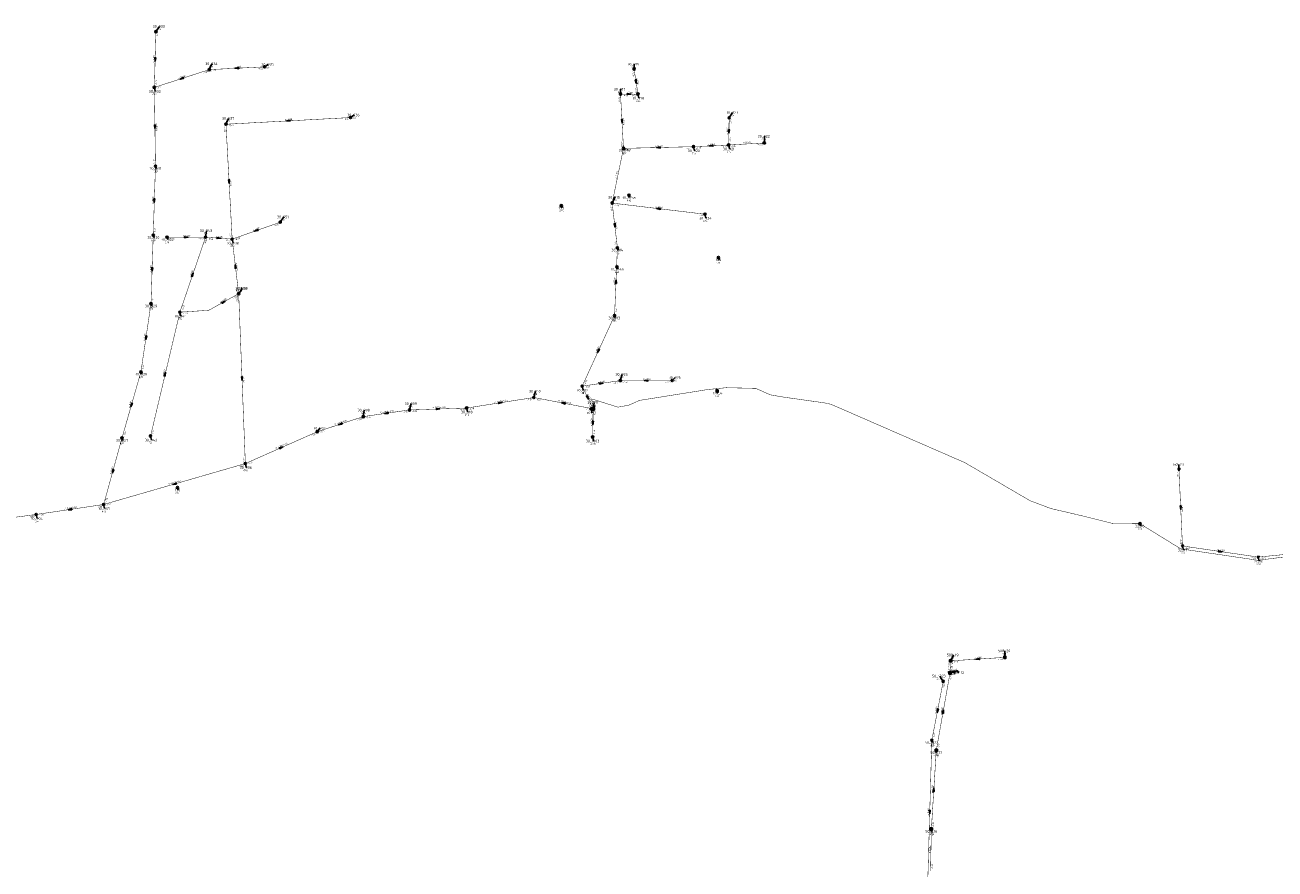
# Model space of a CAD drawing. Header units: metres. Extents: x 249000 to 255300, y 590580 to 596000.
# Tile 59 of 61: x 253777 to 254497, y 593754 to 594240. Entities that reach past the tile are written whole.
import ezdxf
from ezdxf.enums import TextEntityAlignment as Align
from ezdxf.lldxf.tags import DXFTag

# ---------------------------------------------------------------- set-up
doc = ezdxf.new("R2010")
doc.units = ezdxf.units.M
doc.header["$MEASUREMENT"] = 0
for name, pattern in [('RI-GWA', [18.45, 6, -1.8, 1.75, -1.8, 1.75, -1.8, 1.75, -1.8]), ('RI-HWA', [7.4, 5, -2.4]), ('RI-VWA', [11, 5, -3, 0, -3])]:
    doc.linetypes.add(name, pattern=pattern)
doc.layers.get('0').update_dxf_attribs({"linetype": 'CONTINUOUS'})
for name, color, linetype, lineweight in [('B-WE-RI-DRUK-G', 210, 'RI-PERS', 18), ('B-WE-RI-GWA_TRANSPORTLEIDING-G', 30, 'RI-GWA', 18), ('B-WE-RI-HWA_TRANSPORTLEIDING-G', 150, 'RI-HWA', 18), ('B-WE-RI-VWA_TRANSPORTLEIDING-G', 20, 'RI-VWA', 18)]:
    doc.layers.add(name, color=color, linetype=linetype, lineweight=lineweight)
for name, color, linetype in [('RIO-AFMETINGEN', 8, 'CONTINUOUS'), ('RIO-AFSCHOT', 7, 'CONTINUOUS'), ('RIO-BOK', 8, 'CONTINUOUS'), ('RIO-KNOOP', 7, 'CONTINUOUS'), ('RIO-KNOOPNAAM', 170, 'CONTINUOUS'), ('RIO-LEADER', 253, 'CONTINUOUS'), ('RIO-MAAIVELD', 104, 'CONTINUOUS')]:
    doc.layers.add(name, color=color, linetype=linetype)
doc.styles.add('RIO-TXT', font='isocp.shx')
tags = doc.linetypes.add('RI-PERS', pattern='A,7,-2,["P",Standard,S=1.8,R=0,X=-0.5,Y=-0.9],-2,7,-2,[102,NLCS.SHX,S=1,R=180,X=0,Y=0],-2', length=22).pattern_tags.tags
tags[6] = DXFTag(74, 10)

# ---------------------------------------------------------------- blocks, each defined once
blk = doc.blocks.new('K_IPG')
blk.add_circle((0, 0), 0.5)
for points in [[(0, 0), (-0.5, 0), (-0.433013, 0.25)], [(0, 0), (-0.433013, -0.25), (-0.5, 0)], [(0, 0), (-0.433013, 0.25), (-0.25, 0.433013)], [(0, 0), (-0.25, -0.433013), (-0.433013, -0.25)], [(0, 0), (-0.25, 0.433013), (0, 0.5)], [(0, 0), (0, -0.5), (-0.25, -0.433013)], [(0, 0), (0, 0.5), (0.25, 0.433013)], [(0, 0), (0.25, 0.433013), (0.433013, 0.25)], [(0, 0), (0.433013, 0.25), (0.5, 0)], [(0, 0), (0.5, 0), (0.433013, -0.25)], [(0, 0), (0.433013, -0.25), (0.25, -0.433013)], [(0, 0), (0.25, -0.433013), (0, -0.5)]]:
    blk.add_solid(points)
at = {"style": 'RIO-TXT', "flags": 1}
blk.add_attdef('RIOLERINGSGEBIED', text='', height=1, dxfattribs=at).set_placement((0, 0), align=Align.CENTER)
blk.add_attdef('KNOOPNAAM', text='', height=1, dxfattribs=at).set_placement((0, 0), align=Align.TOP_CENTER)
blk = doc.blocks.new('K_OVL')
for points in [[(0.6, 0.6), (-0.6, 0.6), (-0.6, -0.6), (0.6, -0.6)], [(1, 1.25), (0.474823, 0.983111), (0.413034, 1.369554)]]:
    blk.add_lwpolyline(points, close=True)
blk.add_arc((0.81571, 0.439293), 0.83139, 77.193131, 168.854604)
blk.add_solid([(-0.6, 0.6), (0.6, 0.6), (-0.6, -0.6), (0.6, -0.6)])
at = {"style": 'RIO-TXT', "flags": 1}
blk.add_attdef('RIOLERINGSGEBIED', text='', height=1, dxfattribs=at).set_placement((0, 0), align=Align.CENTER)
blk.add_attdef('KNOOPNAAM', text='', height=1, dxfattribs=at).set_placement((0, 0), align=Align.TOP_CENTER)
blk = doc.blocks.new('K_PUN')
blk.add_lwpolyline([(0.5, 0.5), (-0.5, 0.5), (-0.5, -0.5), (0.5, -0.5)], close=True)
blk.add_solid([(-0.5, -0.5), (0.5, 0.5), (0.5, -0.5)])
at = {"style": 'RIO-TXT', "flags": 1}
blk.add_attdef('RIOLERINGSGEBIED', text='', height=1, dxfattribs=at).set_placement((0, 0), align=Align.CENTER)
blk.add_attdef('KNOOPNAAM', text='', height=1, dxfattribs=at).set_placement((0, 0), align=Align.TOP_CENTER)
blk = doc.blocks.new('K_IPD')
blk.add_lwpolyline([(-0.496027, 0.307994), (0.503973, 0.307994), (0.003973, -0.558031)], close=True)
blk.add_solid([(-0.496027, 0.307994), (0.503973, 0.307994), (0.003973, -0.558031)])
at = {"style": 'RIO-TXT', "flags": 1}
blk.add_attdef('RIOLERINGSGEBIED', text='', height=1, dxfattribs=at).set_placement((0, 0), align=Align.CENTER)
blk.add_attdef('KNOOPNAAM', text='', height=1, dxfattribs=at).set_placement((0, 0), align=Align.TOP_CENTER)
blk = doc.blocks.new('K_FIC')
blk.add_circle((0, 0), 0.0625)
at = {"style": 'RIO-TXT', "flags": 1}
blk.add_attdef('RIOLERINGSGEBIED', text='', height=1, dxfattribs=at).set_placement((0, 0), align=Align.CENTER)
blk.add_attdef('KNOOPNAAM', text='', height=1, dxfattribs=at).set_placement((0, 0), align=Align.TOP_CENTER)
blk = doc.blocks.new('K_IPR')
blk.add_lwpolyline([(-0.5, -0.5), (0.5, -0.5), (0.5, 0.5), (-0.5, 0.5)], close=True)
blk.add_solid([(-0.5, 0.5), (0.5, 0.5), (-0.5, -0.5), (0.5, -0.5)])
at = {"style": 'RIO-TXT', "flags": 1}
blk.add_attdef('RIOLERINGSGEBIED', text='', height=1, dxfattribs=at).set_placement((0, 0), align=Align.CENTER)
blk.add_attdef('KNOOPNAAM', text='', height=1, dxfattribs=at).set_placement((0, 0), align=Align.TOP_CENTER)
blk = doc.blocks.new('L_VHR')
blk.add_lwpolyline([(-0.5, 0), (0.5, 0), (-0.5, 0.15), (-0.5, -0.15), (0.5, 0)])

msp = doc.modelspace()

# ---------------------------------------------------------------- linework, layer by layer
at = {"layer": 'B-WE-RI-DRUK-G', "const_width": 0.25}
msp.add_lwpolyline([(254104.432, 594019.2), (254103.632, 594024.896), (254118.752, 594020.16), (254124.992, 594021.312), (254131.168, 594024.064), (254154.176, 594027.712), (254170.224, 594030.272), (254181.008, 594031.36), (254198.048, 594030.976), (254206.416, 594027.264), (254214.16, 594025.92), (254237.376, 594022.656), (254241.344, 594021.824), (254318.432, 593988.224), (254355.92, 593966.336), (254367.984, 593961.792), (254378.064, 593959.488), (254387.44, 593957.248), (254403.344, 593953.28), (254419.216, 593953.088), (254442.672, 593938.624), (254487.184, 593932.032), (254536.512, 593938.304), (254537.296, 593940.736)], dxfattribs=at)
at = {"layer": 'B-WE-RI-GWA_TRANSPORTLEIDING-G', "const_width": 0.25}
for points in [[(253851.888, 594204.16), (253852.784, 594236.224)], [(253851.888, 594204.16), (253883.504, 594214.4)], [(253883.504, 594214.4), (253915.36, 594216)], [(254130.256, 594200.32), (254128.016, 594214.72)], [(253852.512, 594158.848), (253851.888, 594204.16)], [(254120.192, 594200.32), (254130.256, 594200.32)], [(254121.904, 594169.088), (254120.192, 594200.32)], [(253964.8, 594186.816), (253893.104, 594182.976)], [(254182.464, 594171.008), (254182.72, 594186.688)], [(253893.104, 594182.976), (253896.672, 594116.864)], [(254182.464, 594171.008), (254202.992, 594172.224)], [(254115.392, 594137.6), (254121.904, 594169.088)], [(254121.904, 594169.088), (254162.208, 594170.048)], [(254162.208, 594170.048), (254182.464, 594171.008)], [(253851.248, 594119.168), (253852.512, 594158.848)], [(254115.392, 594137.6), (254168.784, 594131.2)], [(254118.416, 594111.872), (254115.392, 594137.6)], [(253896.672, 594116.864), (253924.336, 594126.592)], [(253849.936, 594079.68), (253851.248, 594119.168)], [(253881.344, 594117.952), (253859.2, 594117.952)], [(253866.576, 594074.816), (253881.344, 594117.952)], [(253896.672, 594116.864), (253881.344, 594117.952)], [(253896.672, 594116.864), (253900.416, 594085.44)], [(254116.784, 594072.832), (254118.416, 594111.872)], [(253900.416, 594085.44), (253883.184, 594075.904), (253866.576, 594074.816)], [(253904.256, 593987.712), (253900.416, 594085.44)], [(253844.144, 594040.448), (253849.936, 594079.68)], [(253866.576, 594074.816), (253849.696, 594003.52)], [(254098.144, 594032.256), (254116.784, 594072.832)], [(253833.232, 594002.368), (253844.144, 594040.448)], [(254098.144, 594032.256), (254120.08, 594035.456)], [(254120.08, 594035.456), (254149.92, 594035.52)], [(254104.432, 594019.2), (254098.144, 594032.256)], [(254031.648, 594019.648), (254070.304, 594025.728)], [(254070.304, 594025.728), (254104.432, 594019.2)], [(253945.632, 594006.016), (253972.128, 594014.72)], [(253972.128, 594014.72), (253998.72, 594018.56)], [(254031.648, 594019.648), (253998.72, 594018.56)], [(254104.432, 594019.2), (254104.208, 594002.944)], [(253904.256, 593987.712), (253945.632, 594006.016)], [(253822.704, 593964.16), (253833.232, 594002.368)], [(253822.704, 593964.16), (253904.256, 593987.712)], [(253783.84, 593958.4), (253822.704, 593964.16)], [(253742.576, 593952.96), (253783.84, 593958.4)], [(254299.392, 593828.544), (254305.952, 593862.336)], [(254297.008, 593745.792), (254299.392, 593828.544)]]:
    msp.add_lwpolyline(points, dxfattribs=at)
at = {"layer": 'B-WE-RI-HWA_TRANSPORTLEIDING-G', "const_width": 0.25}
for points in [[(254309.856, 593867.136), (254310.272, 593874.176)], [(254310.272, 593874.176), (254341.392, 593876.16)], [(254301.952, 593822.656), (254309.856, 593867.136)], [(254309.856, 593867.136), (254313.776, 593868.352)], [(254299.136, 593777.408), (254301.952, 593822.656)], [(254298.64, 593753.152), (254299.136, 593777.408)]]:
    msp.add_lwpolyline(points, dxfattribs=at)
at = {"layer": 'B-WE-RI-VWA_TRANSPORTLEIDING-G', "const_width": 0.25}
for points in [[(254441.632, 593984.384), (254443.648, 593940.288)], [(254443.648, 593940.288), (254487.216, 593933.888)], [(254487.216, 593933.888), (254521.6, 593937.216)]]:
    msp.add_lwpolyline(points, dxfattribs=at)
at = {"layer": 'RIO-LEADER'}
for p, q in [((253852.78, 594236.24), (253854.7564, 594239.2958)), ((253883.5, 594214.42), (253885.0372, 594217.7832)), ((253915.36, 594215.97), (253917.3098, 594217.3798)), ((254128.01, 594214.75), (254128.0097, 594217.525)), ((253851.89, 594204.19), (253852.4235, 594201.8616)), ((254120.19, 594200.34), (254120.1897, 594203.115)), ((254130.25, 594200.3), (254130.7835, 594197.9716)), ((253893.1, 594182.97), (253894.6372, 594186.3332)), ((253964.8, 594186.84), (253966.7498, 594188.2498)), ((254182.72, 594186.66), (254184.6964, 594189.7158)), ((254202.99, 594172.25), (254202.9895, 594176.025)), ((254121.9, 594169.08), (254122.9373, 594167.9829)), ((254162.2, 594170.05), (254162.7335, 594167.7216)), ((254182.47, 594171.03), (254183.0035, 594168.7016)), ((253852.52, 594158.86), (253852.88, 594157.5165)), ((254086.12, 594136.06), (254086.48, 594134.7165)), ((254115.4, 594137.57), (254116.9372, 594140.9332)), ((254125.08, 594142.14), (254125.44, 594140.7965)), ((253924.34, 594126.58), (253926.3164, 594129.6358)), ((254168.79, 594131.22), (254169.3235, 594128.8916)), ((253881.35, 594117.97), (253881.8835, 594121.6984)), ((253851.25, 594119.17), (253851.61, 594117.8265)), ((253859.2, 594117.97), (253859.56, 594116.6265)), ((253896.68, 594116.86), (253897.2135, 594114.5316)), ((254118.42, 594111.9), (254118.78, 594110.5565)), ((254118.14, 594100.91), (254118.5, 594099.5665)), ((254176.56, 594106.29), (254176.92, 594104.9465)), ((253900.41, 594085.44), (253902.3864, 594088.4958)), ((253900.41, 594085.44), (253902.3864, 594088.4958)), ((253849.93, 594079.7), (253850.29, 594078.3565)), ((253866.57, 594074.84), (253867.1035, 594072.5116)), ((254116.78, 594072.82), (254117.14, 594071.4765)), ((253844.15, 594040.47), (253844.51, 594039.1265)), ((254120.08, 594035.44), (254121.1314, 594039.0297)), ((254149.92, 594035.49), (254151.7169, 594037.2276)), ((254070.3, 594025.73), (254071.3514, 594029.3197)), ((254098.14, 594032.25), (254098.6735, 594029.9216)), ((254175.8, 594029.56), (254176.16, 594028.2165)), ((253998.72, 594018.58), (253999.7714, 594022.1697)), ((254104.43, 594019.19), (254104.9635, 594022.9184)), ((253972.13, 594014.73), (253972.6635, 594018.4584)), ((254031.65, 594019.65), (254032.1835, 594017.3216)), ((254103.39, 594019.23), (254103.9235, 594016.9016)), ((253945.63, 594006.04), (253947.2194, 594008.0739)), ((253833.23, 594002.38), (253833.59, 594001.0365)), ((253849.69, 594003.53), (253850.2235, 594001.2016)), ((254104.21, 594002.96), (254104.7435, 594000.6316)), ((253904.26, 593987.69), (253904.7935, 593985.3616)), ((254441.63, 593984.38), (254441.6297, 593987.155)), ((253865.22, 593973.86), (253865.58, 593972.5165)), ((253822.7, 593964.19), (253823.2335, 593961.8616)), ((253783.84, 593958.43), (253784.3735, 593956.1016)), ((254419.22, 593953.09), (254419.58, 593951.7465)), ((254443.65, 593940.26), (254444.1835, 593937.9316)), ((254487.21, 593933.87), (254487.7435, 593931.5416)), ((254310.27, 593874.18), (254311.8072, 593877.5432)), ((254341.39, 593876.14), (254341.3895, 593879.915)), ((254305.96, 593862.35), (254303.9829, 593865.4051)), ((254309.86, 593867.15), (254311.9035, 593868.2104)), ((254313.77, 593868.33), (254315.1036, 593867.4403)), ((254299.39, 593828.53), (254299.75, 593827.1865)), ((254301.96, 593822.68), (254302.32, 593821.3365)), ((254299.14, 593777.4), (254299.5, 593776.0565))]:
    msp.add_line(p, q, dxfattribs=at)

# ---------------------------------------------------------------- block references
at = {"layer": 'RIO-AFSCHOT', "xscale": 2, "yscale": 2, "zscale": 2}
for p, rotation in [((253852.335, 594220.215), 268.4005), ((253899.43, 594215.195), 182.785), ((253867.695, 594209.305), 197.9314), ((254129.13, 594207.525), 278.8199), ((254125.22, 594200.32), 359.7722000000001), ((254121.045, 594184.71), 273.1399), ((253852.205, 594181.525), 270.8052), ((253928.95, 594184.905), 183.0891999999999), ((254182.595, 594178.845), 269.0746), ((254142.05, 594169.565), 181.3786999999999), ((254172.335, 594170.54), 182.7677), ((253894.89, 594149.915), 273.1084), ((253851.885, 594139.015), 268.1584), ((254142.095, 594134.395), 173.2179999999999), ((253910.51, 594121.72), 199.3599999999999), ((254116.91, 594124.735), 276.7182), ((253889.015, 594117.415), 355.859), ((253850.59, 594099.435), 268.0757), ((253898.545, 594101.15), 96.77850000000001), ((253873.96, 594096.405), 71.077), ((254117.6, 594092.36), 87.58810000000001), ((253891.795, 594080.675), 28.94429999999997), ((253847.04, 594060.085), 261.6103), ((254107.46, 594052.535), 245.3169), ((253858.13, 594039.185), 76.67469999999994), ((253902.335, 594036.565), 272.2643), ((254135, 594035.465), 180.0959999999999), ((254109.11, 594033.845), 8.271799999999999), ((253838.69, 594021.425), 253.9955), ((254050.975, 594022.69), 8.939), ((254087.365, 594022.46), 169.1536), ((254101.285, 594025.72), 295.723), ((253985.425, 594016.655), 188.2377999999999), ((254015.185, 594019.115), 1.860900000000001), ((253958.88, 594010.385), 198.1537), ((254104.32, 594011.075), 269.2144), ((253924.945, 593996.865), 23.9177), ((253827.965, 593983.285), 254.5775), ((253863.48, 593975.94), 196.0717), ((254442.64, 593962.32), 272.6302), ((253803.27, 593961.31), 188.4303999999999), ((254465.43, 593937.065), 351.6554), ((254325.83, 593875.16), 183.6034999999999), ((254311.815, 593867.74), 196.7915999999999), ((254302.675, 593845.44), 258.9985), ((254305.91, 593844.915), 79.9186), ((254300.55, 593800.04), 86.4276), ((254298.2, 593787.145), 268.3441)]:
    msp.add_blockref('L_VHR', p, dxfattribs=dict(at, rotation=rotation))
msp.add_blockref('L_VHR', (253870.275, 594117.97), dxfattribs=at)
at = {"layer": 'RIO-KNOOP', "xscale": 1.25, "yscale": 1.25, "zscale": 1.25}
for name, p in [('K_IPG', (253852.784, 594236.224)), ('K_IPG', (253883.504, 594214.4)), ('K_IPG', (253915.36, 594216)), ('K_IPG', (254128.016, 594214.72)), ('K_IPG', (253851.888, 594204.16)), ('K_IPG', (254120.192, 594200.32)), ('K_IPG', (254130.256, 594200.32)), ('K_IPG', (253964.8, 594186.816)), ('K_IPG', (254182.72, 594186.688)), ('K_IPG', (253893.104, 594182.976)), ('K_IPG', (254182.464, 594171.008)), ('K_IPG', (254202.992, 594172.224)), ('K_IPG', (254121.904, 594169.088)), ('K_IPG', (254162.208, 594170.048)), ('K_IPG', (253852.512, 594158.848)), ('K_IPG', (254125.088, 594142.144)), ('K_IPG', (254086.112, 594136.064)), ('K_IPG', (254115.392, 594137.6)), ('K_IPG', (254168.784, 594131.2)), ('K_IPG', (253924.336, 594126.592)), ('K_IPG', (253851.248, 594119.168)), ('K_IPG', (253859.2, 594117.952)), ('K_IPG', (253881.344, 594117.952)), ('K_IPG', (253896.672, 594116.864)), ('K_IPG', (254118.416, 594111.872)), ('K_IPG', (254176.56, 594106.304)), ('K_IPG', (254118.144, 594100.928)), ('K_IPG', (253900.416, 594085.44)), ('K_IPG', (253900.416, 594085.44)), ('K_IPG', (253849.936, 594079.68)), ('K_IPG', (253866.576, 594074.816)), ('K_IPG', (254116.784, 594072.832)), ('K_IPG', (253844.144, 594040.448)), ('K_IPG', (254120.08, 594035.456)), ('K_IPG', (254149.92, 594035.52)), ('K_IPG', (254098.144, 594032.256)), ('K_PUN', (254175.808, 594029.568)), ('K_IPG', (254031.648, 594019.648)), ('K_IPG', (254070.304, 594025.728)), ('K_OVL', (254104.432, 594019.2)), ('K_IPG', (253972.128, 594014.72)), ('K_IPG', (253998.72, 594018.56)), ('K_IPG', (254103.392, 594019.2)), ('K_IPG', (253945.632, 594006.016)), ('K_IPG', (253833.232, 594002.368)), ('K_IPG', (253849.696, 594003.52)), ('K_IPG', (254104.208, 594002.944)), ('K_IPG', (253904.256, 593987.712)), ('K_IPD', (254441.632, 593984.384)), ('K_IPG', (253865.216, 593973.888)), ('K_IPG', (253822.704, 593964.16)), ('K_IPG', (253783.84, 593958.4)), ('K_IPG', (254419.216, 593953.088)), ('K_IPD', (254443.648, 593940.288)), ('K_IPD', (254487.216, 593933.888)), ('K_IPR', (254341.392, 593876.16)), ('K_IPR', (254310.272, 593874.176)), ('K_IPG', (254305.952, 593862.336)), ('K_IPR', (254309.856, 593867.136)), ('K_FIC', (254313.776, 593868.352)), ('K_IPG', (254299.392, 593828.544)), ('K_IPR', (254301.952, 593822.656)), ('K_IPR', (254299.136, 593777.408))]:
    msp.add_blockref(name, p, dxfattribs=at)

# ---------------------------------------------------------------- texts
at = {"layer": 'RIO-AFMETINGEN', "style": 'RIO-TXT'}
for s, rotation, p in [('ø B300', 88.4004, (253851.8827, 594218.3367)), ('ø B300', 2.785, (253897.5225, 594215.5027)), ('ø B300', 17.9314, (253865.7736, 594209.1036)), ('ø P160', 278.8199, (254129.2391, 594209.455)), ('ø P160', 359.7722, (254123.3314, 594200.7295)), ('ø P150', 3.0892, (253927.0396, 594185.2241)), ('ø P160', 273.1399, (254121.3498, 594186.6201)), ('ø B300', 270.8052, (253852.5919, 594183.4209)), ('ø P160', 89.0747, (254182.1648, 594176.9612)), ('ø P160', 2.7677, (254170.4276, 594170.8483)), ('ø P160', 3.4021, (254190.8195, 594171.9271)), ('ø P160', 1.3787, (254140.1506, 594169.9194)), ('ø P200', 273.1084, (253895.2069, 594151.8256)), ('ø P200', 78.3364, (254117.8764, 594151.5546)), ('ø B300', 88.1584, (253851.4248, 594137.1387)), ('ø P160', 353.218, (254140.267, 594135.0312)), ('ø B300', 19.36, (253908.5943, 594121.4708)), ('ø P150', 276.7182, (254117.0934, 594126.6598)), ('ø B300', 355.859, (253887.1588, 594117.9541)), ('ø B300', 88.0757, (253850.1271, 594097.5595)), ('ø P200', 276.7785, (253898.7281, 594103.0755)), ('ø B300', 71.077, (253872.9689, 594094.7467)), ('ø B300', 87.5881, (254117.1211, 594090.4883)), ('ø B300', 28.9443, (253889.9445, 594080.1144)), ('ø B300', 81.6103, (253846.3688, 594058.2733)), ('ø B300', 65.3169, (254106.3074, 594050.9846)), ('ø P200', 76.6747, (253857.2838, 594037.4425)), ('ø G300', 272.2643, (253902.6901, 594038.471)), ('ø P200', 8.2718, (254107.1818, 594033.9689)), ('ø P200', 0.096, (254133.1094, 594035.8618)), ('ø B300', 295.723, (254100.8281, 594027.5984)), ('ø B300', 73.9955, (253837.7846, 594019.7183)), ('EI B300/450', 1.8609, (254011.9331, 594019.4179)), ('EI B300/450', 8.939, (254047.7121, 594022.5816)), ('EI B300/450', 349.1536, (254084.2592, 594023.4715)), ('ø H63', 277.9563, (254104.2029, 594023.7153)), ('EI B300/450', 8.2378, (253982.161, 594016.5866)), ('EI B300/450', 18.1538, (253955.6765, 594009.7555)), ('ø B400', 89.2144, (254103.8905, 594009.1902)), ('EI B300/450', 23.9177, (253921.8211, 593995.917)), ('ø B300', 74.5775, (253827.077, 593981.5693)), ('EI B300/450', 16.0717, (253860.2559, 593975.4273)), ('EI B300/450', 8.4304, (253800.0061, 593961.2306)), ('ø P200', 272.6302, (254442.9659, 593964.2272)), ('ø P200', 351.6554, (254463.6196, 593937.7477)), ('ø P200', 3.6035, (254323.9183, 593875.4404)), ('ø P200', 86.6535, (254309.5556, 593868.8011)), ('ø B600', 16.7916, (254309.89, 593867.5769)), ('ø P300', 78.9985, (254301.9219, 593843.6609)), ('ø B500', 79.9186, (254305.1856, 593843.124)), ('ø B500', 86.4276, (254300.0333, 593798.1782)), ('ø P300', 88.344, (254297.7458, 593785.2672)), ('ø B300', 88.8103, (254298.4511, 593763.3886))]:
    msp.add_text(s, height=0.9, rotation=rotation, dxfattribs=at).set_placement(p)
msp.add_text('ø B300', height=0.9, dxfattribs=at).set_placement((253868.3848, 594118.3758))
at = {"layer": 'RIO-BOK', "style": 'RIO-TXT'}
for s, rotation, p in [('-1.17', 88.4004, (253853.9685, 594232.2049)), ('-1.02', 2.785, (253911.427, 594214.4771)), ('-1.29', 88.4004, (253853.2256, 594205.4532)), ('-1.09', 17.9314, (253880.0943, 594211.9514)), ('-1.11', 2.785, (253884.8614, 594213.1847)), ('-0.34', 278.8199, (254126.9254, 594213.2657)), ('-1.29', 270.8052, (253850.609, 594202.8715)), ('-1.17', 17.9314, (253853.5269, 594203.3534)), ('-0.68', 278.8199, (254128.3592, 594204.0546)), ('-0.41', 273.1399, (254118.9638, 594198.9704)), ('-0.41', 359.7722, (254121.4854, 594199.0357)), ('-0.70', 359.7722, (254126.2454, 594199.0198)), ('-0.25', 3.0892, (253960.8738, 594185.3692)), ('-0.52', 273.1084, (253891.8731, 594181.601)), ('-0.49', 3.0892, (253894.4687, 594181.7428)), ('-0.34', 89.0747, (254183.9558, 594182.6385)), ('-0.51', 273.1399, (254120.4007, 594173.0041)), ('-0.37', 89.0747, (254183.7906, 594172.3088)), ('-0.37', 3.4021, (254199.0738, 594170.7149)), ('-0.51', 78.3364, (254122.3649, 594164.8992)), ('-0.51', 1.3787, (254123.2307, 594167.8117)), ('-0.41', 1.3787, (254158.2316, 594168.6541)), ('-0.41', 2.7677, (254163.5611, 594168.8143)), ('-0.37', 2.7677, (254178.5366, 594169.5383)), ('-0.37', 3.4021, (254183.8447, 594169.8094)), ('-1.34', 270.8052, (253851.1907, 594162.8417)), ('-1.34', 88.1584, (253853.6914, 594154.82)), ('-0.51', 276.7182, (254114.2617, 594136.1265)), ('-0.51', 78.3364, (254116.9358, 594138.5804)), ('-0.51', 353.218, (254116.5381, 594136.1263)), ('-0.41', 353.218, (254164.6685, 594130.4328)), ('-1.43', 88.1584, (253852.5909, 594120.4276)), ('-0.33', 19.36, (253920.9969, 594124.0273)), ('-1.43', 88.0757, (253852.4156, 594115.1285)), ('-0.56', 71.077, (253881.283, 594113.7642)), ('-0.56', 355.859, (253882.5534, 594116.5803)), ('-0.58', 355.859, (253892.5976, 594115.8594)), ('-0.65', 273.1084, (253895.205, 594120.7862)), ('-0.68', 276.7785, (253895.5432, 594115.4153)), ('-0.58', 19.36, (253898.3373, 594116.0645)), ('-0.71', 276.7182, (254116.6754, 594115.7218)), ('-0.72', 87.5881, (254119.5511, 594107.8484)), ('-0.67', 276.7785, (253898.6649, 594089.2609)), ('-1.55', 81.6103, (253850.633, 594075.5525)), ('-1.55', 88.0757, (253851.2727, 594080.9556)), ('-0.33', 71.077, (253868.2212, 594075.6482)), ('-0.50', 28.9443, (253897.5338, 594082.3749)), ('-0.62', 272.2643, (253899.163, 594084.0893)), ('-0.33', 76.6747, (253866.8709, 594070.6582)), ('-0.45', 3.6855, (253867.9514, 594073.6271)), ('-0.28', 65.3169, (254116.2911, 594068.6422)), ('-0.26', 87.5881, (254118.1334, 594074.0641)), ('-1.64', 81.6103, (253845.6256, 594041.5664)), ('-1.64', 73.9955, (253844.2971, 594036.266)), ('-0.36', 65.3169, (254099.8639, 594032.8884)), ('-0.76', 8.2718, (254116.3078, 594033.5779)), ('-0.76', 0.096, (254121.382, 594034.1422)), ('-0.05', 0.096, (254145.9219, 594034.1833)), ('-0.36', 295.723, (254097.5339, 594030.5145)), ('-0.03', 8.2718, (254099.6133, 594031.1505)), ('-1.81', 8.939, (254066.5501, 594023.8241)), ('-1.81', 349.1536, (254071.3329, 594024.2093)), ('-0.42', 295.723, (254101.529, 594022.2327)), ('-1.45', 18.1538, (253968.7336, 594012.2481)), ('-1.45', 8.2378, (253973.6027, 594013.6297)), ('-1.40', 8.2378, (253994.9471, 594016.7202)), ('-1.29', 1.8609, (254000.0621, 594017.3237)), ('-1.45', 1.8609, (254027.694, 594018.2391)), ('-1.30', 8.939, (254033.136, 594018.5678)), ('-1.30', 349.1536, (254100.2602, 594018.6852)), ('-1.09', 89.2144, (254105.6679, 594015.173)), ('-1.66', 73.9955, (253834.8379, 594003.2712)), ('0.27', 76.6747, (253851.2538, 594004.4964)), ('-1.51', 18.1538, (253947.2702, 594005.2097)), ('-1.20', 89.2144, (254105.5267, 594004.2429)), ('-1.66', 74.5775, (253833.4199, 593998.178)), ('-1.51', 23.9177, (253942.5004, 594003.2297)), ('-1.27', 272.2643, (253902.863, 593991.6383)), ('-1.41', 16.0717, (253900.776, 593985.3333)), ('-1.41', 23.9177, (253905.9753, 593987.0287)), ('-1.05', 272.6302, (254440.3917, 593983.0213)), ('-1.93', 8.4304, (253818.9331, 593962.3174)), ('-1.73', 74.5775, (253824.2987, 593965.0975)), ('-1.93', 16.0717, (253824.3089, 593963.3007)), ('-1.95', 7.5084, (253780.043, 593956.6183)), ('-1.95', 8.4304, (253785.3164, 593957.3346)), ('-1.09', 272.6302, (254442.1939, 593944.1971)), ('-1.09', 351.6554, (254444.7483, 593938.7858)), ('-1.23', 351.6554, (254483.0678, 593933.1894)), ('-1.23', 5.5632, (254488.6297, 593932.7021)), ('-1.54', 86.6535, (254311.2335, 593868.3719)), ('-1.54', 86.6535, (254311.3348, 593870.1099)), ('-1.53', 3.6035, (254311.6489, 593872.9643)), ('-1.46', 3.6035, (254337.4788, 593874.5911)), ('-1.77', 79.9186, (254310.4402, 593862.9838)), ('0.00', 16.7916, (254310.8328, 593866.0857)), ('-2.02', 16.7916, (254311.48, 593866.281)), ('-1.42', 78.9985, (254306.4733, 593858.1751)), ('-1.57', 88.344, (254300.5745, 593824.4939)), ('-1.57', 78.9985, (254300.914, 593829.558)), ('-1.67', 79.9186, (254303.4673, 593823.7324)), ('-2.05', 86.4276, (254303.0088, 593818.606)), ('-1.81', 88.8103, (254300.3573, 593773.3737)), ('-1.81', 86.4276, (254300.5183, 593778.6165)), ('-1.81', 88.8103, (254299.9665, 593754.4127))]:
    msp.add_text(s, height=0.9, rotation=rotation, dxfattribs=at).set_placement(p)
for s, p in [('-0.46', (253860.5006, 594116.6708)), ('-0.56', (253877.3506, 594116.6815))]:
    msp.add_text(s, height=0.9, dxfattribs=at).set_placement(p)
at = {"layer": 'RIO-KNOOPNAAM', "style": 'RIO-TXT'}
for s, p in [('30_933', (253850.9314, 594238.5458)), ('30_934', (253881.2122, 594217.0332)), ('30_935', (253913.4848, 594216.6298)), ('30_919', (254124.1847, 594216.775)), ('30_932', (253848.5985, 594201.1116)), ('30_917', (254116.3647, 594202.365)), ('30_918', (254126.9585, 594197.2216)), ('30_937', (253890.8122, 594185.5832)), ('30_936', (253962.9248, 594187.4998)), ('30_923', (254180.8714, 594188.9658)), ('30_922', (254199.1645, 594175.275)), ('30_916', (254119.1123, 594167.2329)), ('30_920', (254158.9085, 594166.9716)), ('30_921', (254179.1785, 594167.9516)), ('30_931', (253849.055, 594156.7665)), ('133', (254084.5675, 594133.9665)), ('30_915', (254113.1122, 594140.1832)), ('30_915a', (254120.9775, 594140.0465)), ('30_951', (253922.4914, 594128.8858)), ('30_924', (254165.4985, 594128.1416)), ('30_943', (253878.0585, 594120.9484)), ('30_930', (253847.785, 594117.0765)), ('30_944', (253855.735, 594115.8765)), ('30_938', (253893.3885, 594113.7816)), ('30_914', (254114.955, 594109.8065)), ('30_914a', (254114.0375, 594098.8165)), ('140', (254175.0075, 594104.1965)), ('30_939', (253898.5614, 594087.7458)), ('b0506', (253899.1989, 594087.7458)), ('30_929', (253846.465, 594077.6065)), ('30_941', (253863.2785, 594071.7616)), ('30_913', (254113.315, 594070.7265)), ('30_928', (253840.685, 594038.3765)), ('30_925', (254117.3064, 594038.2797)), ('30_926', (254147.8919, 594036.4776)), ('30_910', (254067.5264, 594028.5697)), ('30_912', (254094.8485, 594029.1716)), ('320_4', (254172.9725, 594027.4665)), ('30_909', (253995.9464, 594021.4197)), ('30_911', (254101.1385, 594022.1684)), ('30_908', (253968.8385, 594017.7084)), ('30_318', (254028.3585, 594016.5716)), ('c0137', (254100.736, 594016.1516)), ('30_907', (253943.3944, 594007.3239)), ('30_927', (253829.765, 594000.2865)), ('30_942', (253846.3985, 594000.4516)), ('30_1003', (254100.281, 593999.8816)), ('30_906', (253900.9685, 593984.6116)), ('b0523', (254438.4422, 593986.405)), ('130', (253863.6675, 593971.7665)), ('30_904', (253780.5485, 593955.3516)), ('30_905', (253819.4085, 593961.1116)), ('32_16', (254416.3925, 593950.9965)), ('32_17', (254440.996, 593937.1816)), ('32_18', (254484.556, 593930.7916)), ('508_19', (254307.9822, 593876.7932)), ('508_20', (254337.5645, 593879.165)), ('50_1323', (254299.5204, 593864.6551)), ('508_18', (254308.0785, 593867.4604)), ('508_12', (254311.2786, 593866.6903)), ('50_1322', (254295.2875, 593826.4365)), ('508_17', (254298.495, 593820.5865)), ('508_16', (254295.675, 593775.3065))]:
    msp.add_text(s, height=1.5, dxfattribs=at).set_placement(p)
at = {"layer": 'RIO-MAAIVELD', "style": 'RIO-TXT'}
for s, p in [('0.03', (253853.2264, 594237.1458)), ('0.12', (253883.5072, 594215.6332)), ('0.26', (253915.7798, 594215.2298)), ('0.74', (254126.4797, 594215.375)), ('0.12', (253850.8935, 594199.7116)), ('0.74', (254118.6597, 594200.965)), ('0.54', (254129.2535, 594195.8216)), ('0.68', (253965.2198, 594186.0998)), ('0.74', (254183.1664, 594187.5658)), ('0.59', (253893.1072, 594184.1832)), ('0.74', (254201.4595, 594173.875)), ('0.74', (254121.4073, 594165.8329)), ('0.74', (254161.2035, 594165.5716)), ('0.74', (254181.4735, 594166.5516)), ('0.27', (253851.35, 594155.3665)), ('0.79', (254115.4072, 594138.7832)), ('0.43', (254123.91, 594138.6465)), ('1.16', (253924.7864, 594127.4858)), ('0.75', (254084.95, 594132.5665)), ('0.74', (254167.7935, 594126.7416)), ('0.56', (253850.08, 594115.6765)), ('0.70', (253858.03, 594114.4765)), ('0.76', (253880.3535, 594119.5484)), ('0.93', (253895.6835, 594112.3816)), ('0.56', (254117.25, 594108.4065)), ('1.00', (254175.39, 594102.7965)), ('0.48', (254116.97, 594097.4165)), ('1.36', (253900.8564, 594086.3458)), ('0.75', (253848.76, 594076.2065)), ('0.76', (253865.5735, 594070.3616)), ('1.06', (254115.61, 594069.3265)), ('0.77', (253842.98, 594036.9765)), ('0.30', (254119.6014, 594036.8797)), ('1.48', (254150.1869, 594035.0776)), ('0.75', (254069.8214, 594027.1697)), ('1.02', (254097.1435, 594027.7716)), ('0.55', (253998.2414, 594020.0197)), ('0.72', (254103.4335, 594020.7684)), ('0.30', (254174.63, 594026.0665)), ('0.55', (253971.1335, 594016.3084)), ('0.50', (254030.6535, 594015.1716)), ('0.57', (253945.6894, 594005.9239)), ('0.87', (253832.06, 593998.8865)), ('1.25', (253848.6935, 593999.0516)), ('-0.99', (254102.831, 593998.4816)), ('0.58', (253903.2635, 593983.2116)), ('0.81', (253864.05, 593970.3665)), ('0.83', (253821.7035, 593959.7116)), ('0.94', (253782.8435, 593953.9516)), ('0.00', (254418.05, 593949.5965)), ('0.00', (254442.6535, 593935.7816)), ('0.00', (254486.2135, 593929.3916)), ('-0.11', (254339.477, 593877.765)), ('-0.11', (254309.8947, 593875.3932)), ('-0.20', (254302.0704, 593863.2551)), ('-0.20', (254309.991, 593866.0604)), ('-0.35', (254297.8375, 593825.0365)), ('-0.34', (254300.4075, 593819.1865)), ('-0.36', (254297.5875, 593773.9065))]:
    msp.add_text(s, height=0.9, dxfattribs=at).set_placement(p)

doc.saveas('drawing.dxf')
